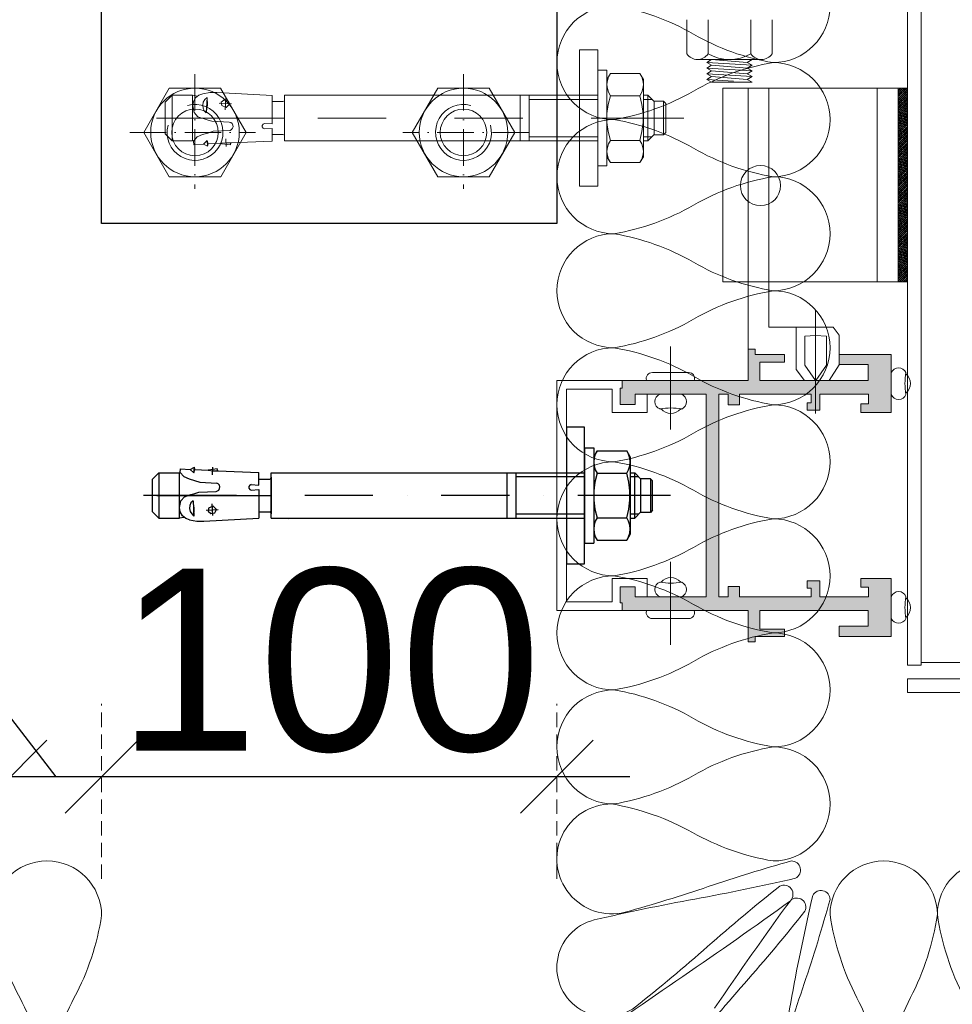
# Model space of a CAD drawing. Header units: millimetres. Extents: x 3652085 to 3778338, y -303702 to -273644.
# Tile 147 of 256: x 3679680 to 3679885, y -277049 to -276833. Entities that reach past the tile are written whole.
import ezdxf

# ---------------------------------------------------------------- set-up
doc = ezdxf.new("R2010")
doc.units = ezdxf.units.MM
doc.header["$PDMODE"] = 34
doc.linetypes.add('HIDDEN2', pattern=[4.7625, 3.175, -1.5875])
doc.linetypes.add('PKL', pattern=[6, 4, -1, 0, -1])
for name, color, linetype in [('!!!! BALCONY', 7, 'Continuous'), ('LOGO (ARCHAREA)', 7, 'Continuous'), ('N4PROFIILIT', 7, 'Continuous')]:
    doc.layers.add(name, color=color, linetype=linetype)
for name, color, linetype, lineweight in [('DETAIL    (HAUSART)', 110, 'Continuous', 5), ('DIM-03    (HAUSART)', 111, 'Continuous', 5), ('INSULATION (HAUSEART)', 31, 'Continuous', 15)]:
    doc.layers.add(name, color=color, linetype=linetype, lineweight=lineweight)
doc.styles.add('1-20 Eng HA', font='arial.ttf', dxfattribs={"height": 40})
doc.dimstyles.new('1-20 Eng HA', dxfattribs={"dimtxt": 40, "dimasz": 16, "dimexe": 16, "dimexo": 5, "dimgap": 5, "dimtad": 1, "dimdec": 0, "dimlfac": -1, "dimzin": 0, "dimdsep": 46, "dimtxsty": '1-20 Eng HA', "dimblk": 'OBLIQUE', "dimcen": 0.09, "dimdle": 16, "dimclrd": 256, "dimclre": 256, "dimclrt": 256, "dimadec": 0, "dimazin": 0, "dimtfac": 1, "dimtdec": 0, "dimtofl": 0, "dimtmove": 0, "dimatfit": 3, "dimldrblk": 'OBLIQUE', "dimfxl": 1, "dimtolj": 1, "dimtzin": 0, "dimlwe": 0, "dimarcsym": 0})

# ---------------------------------------------------------------- blocks, each defined once
blk = doc.blocks.new('A$C5DE97E85')
at = {"layer": 'N4PROFIILIT', "linetype": 'PKL', "lineweight": 0}
for p, q in [((0, 7.17), (0, -6.66)), ((-6.4, 0), (6.21, 0))]:
    blk.add_line(p, q, dxfattribs=at)
at = {"layer": 'N4PROFIILIT', "lineweight": 0}
for p, q in [((0, 5.63), (-4.86, 2.82)), ((0, 5.63), (4.86, 2.82)), ((-4.86, 2.82), (-4.86, 0)), ((4.86, 2.82), (4.86, 0)), ((-4.86, -2.82), (-4.86, 0)), ((4.86, -2.82), (4.86, 0)), ((0, -5.63), (-4.86, -2.82)), ((0, -5.63), (4.86, -2.82))]:
    blk.add_line(p, q, dxfattribs=at)
for radius in [4.86, 2.56]:
    blk.add_circle((0, 0), radius, dxfattribs=at)
blk.add_arc((0, 0), 3.07, 164.7449, 105.2551, dxfattribs=at)
blk = doc.blocks.new('_Oblique')
at = {"color": 0, "linetype": 'ByBlock', "lineweight": -2}
blk.add_line((-0.5, -0.5), (0.5, 0.5), dxfattribs=at)
blk = doc.blocks.new('*D214')
at = {"layer": 'Defpoints', "color": 0, "lineweight": 0, "transparency": 16777216}
for p in [(3679698.45, -276999.48), (3679698.45, -277026.93), (3679798.45, -277026.93)]:
    blk.add_point(p, dxfattribs=at)
at = {"layer": 'DIM-03    (HAUSART)', "linetype": 'HIDDEN2', "lineweight": 0, "transparency": 16777216}
for p, q in [((3679698.45, -277021.93), (3679698.45, -276983.48)), ((3679798.45, -277021.93), (3679798.45, -276983.48))]:
    blk.add_line(p, q, dxfattribs=at)
at = {"layer": 'DIM-03    (HAUSART)', "lineweight": -2, "transparency": 16777216}
blk.add_line((3679814.45, -276999.48), (3679682.45, -276999.48), dxfattribs=at)
at = {"layer": 'DIM-03    (HAUSART)', "lineweight": -2, "transparency": 16777216, "xscale": 16, "yscale": 16, "zscale": 16, "rotation": 180}
blk.add_blockref('_Oblique', (3679698.45, -276999.48), dxfattribs=at)
at = {"layer": 'DIM-03    (HAUSART)', "lineweight": -2, "transparency": 16777216, "xscale": 16, "yscale": 16, "zscale": 16}
blk.add_blockref('_Oblique', (3679798.45, -276999.48), dxfattribs=at)
at = {"layer": 'DIM-03    (HAUSART)', "transparency": 16777216, "insert": (3679748.45, -276974.05), "char_height": 40, "attachment_point": 5, "style": '1-20 Eng HA'}
blk.add_mtext('\\A1;100', dxfattribs=at)
blk = doc.blocks.new('*D215')
at = {"layer": 'Defpoints', "color": 0, "lineweight": 0, "transparency": 16777216}
for p in [(3679678.45, -276999.48), (3679678.45, -277021.22), (3679698.45, -277026.93)]:
    blk.add_point(p, dxfattribs=at)
at = {"layer": 'DIM-03    (HAUSART)', "lineweight": -2, "transparency": 16777216}
for p, q in [((3679650.83, -276950.62), (3679582.99, -276950.62)), ((3679688.45, -276999.48), (3679650.83, -276950.62)), ((3679714.45, -276999.48), (3679662.45, -276999.48))]:
    blk.add_line(p, q, dxfattribs=at)
at = {"layer": 'DIM-03    (HAUSART)', "linetype": 'HIDDEN2', "lineweight": 0, "transparency": 16777216}
for p, q in [((3679678.45, -277016.22), (3679678.45, -276983.48)), ((3679698.45, -277021.93), (3679698.45, -276983.48))]:
    blk.add_line(p, q, dxfattribs=at)
at = {"layer": 'DIM-03    (HAUSART)', "lineweight": -2, "transparency": 16777216, "xscale": 16, "yscale": 16, "zscale": 16, "rotation": 180}
blk.add_blockref('_Oblique', (3679678.45, -276999.48), dxfattribs=at)
at = {"layer": 'DIM-03    (HAUSART)', "lineweight": -2, "transparency": 16777216, "xscale": 16, "yscale": 16, "zscale": 16}
blk.add_blockref('_Oblique', (3679698.45, -276999.48), dxfattribs=at)
at = {"layer": 'DIM-03    (HAUSART)', "transparency": 16777216, "insert": (3679616.91, -276925.2), "char_height": 40, "attachment_point": 5, "style": '1-20 Eng HA'}
blk.add_mtext('\\A1;20', dxfattribs=at)
blk = doc.blocks.new('Dubel_2')
for p, q in [((0, 15), (-4, 15)), ((-4, 15), (-4, -15)), ((0, -15), (0, 15)), ((-14, 8.5), (-13.25, 9.8)), ((-13.65, 9.05), (-13.9, 8.25)), ((-13.25, 9.8), (-13.65, 9.05)), ((-6.75, 9.8), (-13.25, 9.8)), ((-6.35, 9.05), (-6.75, 9.8)), ((-6, 8.5), (-6.75, 9.8)), ((-6.1, 8.25), (-6.35, 9.05)), ((-4, 10.5), (-6, 10.5)), ((-6, -10.5), (-6, 10.5)), ((-4, -10.5), (-4, 10.5)), ((-14, -8.5), (-14, 8.5)), ((-13.9, 8.25), (-14, 7.35)), ((-14, 7.35), (-13.9, 6.5)), ((-13.9, 6.5), (-13.65, 5.65)), ((-6.35, 5.65), (-6.1, 6.5)), ((-6, 7.35), (-6.1, 8.25)), ((-6.1, 6.5), (-6, 7.35)), ((-15, 5), (-16.34, 3.6)), ((-14, 5), (-15, 5)), ((-15, 5), (-15, -5)), ((-13.25, 4.9), (-13.7, 3)), ((-13.65, 5.65), (-13.25, 4.9)), ((-6.75, 4.9), (-13.25, 4.9)), ((-6.75, 4.9), (-6.35, 5.65)), ((-6.25, 3), (-6.75, 4.9)), ((64.83, 5), (-4, 5)), ((11.05, 5), (11.05, -5)), ((13.05, 5), (13.05, -5)), ((60.98, 5.25), (60.98, 5.25)), ((64.83, 5), (64.83, -5)), ((79.67, 5.6), (67.53, 4.95)), ((67.53, -1.3), (67.53, 4.95)), ((77.87, 1.8), (77.72, 4.4)), ((81.22, 5.6), (79.67, 5.6)), ((82.77, 5.35), (81.22, 5.6)), ((81.82, 4.5), (81.77, 2.8)), ((82.32, 4.05), (81.82, 4.5)), ((82.02, 1.15), (81.82, 4.5)), ((82.77, 5.35), (83.62, 5.05)), ((83.62, 5.05), (84.37, 4.45)), ((84.02, 4.8), (85.02, 5)), ((84.37, 4.45), (84.82, 3.6)), ((89.52, 5), (85.02, 5)), ((85.02, 5), (85.02, -5)), ((91.02, 3.5), (89.52, 5)), ((89.52, -5), (89.52, 5)), ((-18.94, 3.2), (-18.44, 3.7)), ((-18.94, 3.2), (-18.94, -3.2)), ((-18.44, -3.7), (-18.44, 3.7)), ((-18.44, 3.7), (-16.34, 3.7)), ((-16.34, 3.6), (-16.34, -3.6)), ((-15.89, 4.1), (-14, 4.1)), ((-13.7, 3), (-13.95, 1)), ((-6, 1), (-6.25, 3)), ((-4, 4.1), (11.05, 4.1)), ((64.83, 4), (64.93, 3.7)), ((64.83, -4), (64.83, 4)), ((64.93, 3.7), (65.18, 3.6)), ((67.53, 3.6), (65.18, 3.6)), ((79.17, 3.25), (76.47, 3.1)), ((77.22, 3.8), (76.87, 3.1)), ((76.87, 3.1), (77.62, 2.35)), ((78.12, 3.95), (77.22, 3.8)), ((77.62, 2.35), (78.62, 2.75)), ((78.72, 3.45), (78.12, 3.95)), ((78.62, 2.75), (78.72, 3.45)), ((81.77, 2.8), (82.02, 1.15)), ((82.67, 3.5), (82.32, 4.05)), ((82.47, 1.6), (82.72, 2.2)), ((82.77, 2.85), (82.67, 3.5)), ((82.72, 2.2), (82.77, 2.85)), ((84.97, 2.65), (84.67, 1.2)), ((84.82, 3.6), (84.97, 2.65)), ((91.02, -3.5), (91.02, 3.5)), ((-22.89, 0), (-2.5, 0)), ((-13.95, 1), (-13.95, -1)), ((-6, -1), (-6, 1)), ((5, 0), (5, 0)), ((12.5, 0), (27.49, 0)), ((34.99, 0), (34.99, 0)), ((42.49, 0), (57.48, 0)), ((89.97, 0), (64.98, 0)), ((64.98, 0), (64.98, 0)), ((72.48, 0), (92.92, 0)), ((82.02, 1.15), (82.47, 1.6)), ((83.87, 0.3), (82.47, -0.2)), ((84.67, 1.2), (83.87, 0.3)), ((92.92, 0), (92.92, 0)), ((-13.95, -1), (-13.7, -2.95)), ((-6.25, -2.95), (-6, -1)), ((69.23, -1.2), (67.53, -1.3)), ((69.53, -1.35), (69.23, -1.2)), ((69.73, -1.65), (69.53, -1.35)), ((69.53, -2.25), (69.73, -1.95)), ((69.73, -1.95), (69.73, -1.65)), ((76.17, -1.55), (76.12, -1.9)), ((76.12, -1.9), (76.22, -2.25)), ((76.32, -1.2), (76.17, -1.55)), ((76.62, -1), (76.32, -1.2)), ((76.97, -0.9), (76.62, -1)), ((80.77, -0.7), (76.97, -0.9)), ((81.62, -0.45), (80.77, -0.7)), ((82.47, -0.2), (81.62, -0.45)), ((-18.44, -3.7), (-18.94, -3.2)), ((-18.44, -3.7), (-16.34, -3.7)), ((-15, -5), (-16.34, -3.6)), ((-15.89, -4.1), (-14, -4.1)), ((-13.7, -2.95), (-13.25, -4.9)), ((-6.75, -4.9), (-6.25, -2.95)), ((-4, -4.1), (11.05, -4.1)), ((64.93, -3.7), (64.83, -4)), ((65.18, -3.6), (64.93, -3.7)), ((67.53, -3.6), (65.18, -3.6)), ((69.23, -2.4), (67.53, -2.3)), ((67.53, -2.3), (67.53, -5.05)), ((69.23, -2.4), (69.53, -2.25)), ((76.22, -2.25), (76.47, -2.55)), ((76.47, -2.55), (76.77, -2.7)), ((80.52, -2.9), (76.77, -2.7)), ((81.67, -3.3), (80.52, -2.9)), ((82.87, -3.65), (81.67, -3.3)), ((84.02, -4.15), (82.87, -3.65)), ((84.82, -5.05), (84.02, -4.15)), ((89.52, -5), (91.02, -3.5)), ((-14, -5), (-15, -5)), ((-13.65, -5.65), (-13.9, -6.5)), ((-13.25, -4.9), (-13.65, -5.65)), ((-6.75, -4.9), (-13.25, -4.9)), ((-6.35, -5.65), (-6.75, -4.9)), ((-6.1, -6.5), (-6.35, -5.65)), ((64.83, -5), (-4, -5)), ((13, -5), (13.05, -5)), ((76.57, -5.45), (67.53, -5.05)), ((76.62, -5.5), (76.57, -5.45)), ((76.67, -5.55), (76.62, -5.5)), ((77.67, -5.45), (76.67, -5.45)), ((76.67, -5.55), (76.72, -5.9)), ((78.62, -5.65), (76.72, -5.9)), ((77.72, -4.55), (77.67, -6.25)), ((78.62, -5.55), (77.67, -5.45)), ((78.72, -5.55), (78.62, -5.65)), ((81.62, -5.7), (78.72, -5.55)), ((81.82, -4.95), (81.62, -5.7)), ((81.62, -5.7), (81.72, -6.2)), ((81.82, -4.95), (81.72, -6.2)), ((82.62, -5.75), (81.72, -6.2)), ((82.62, -5.75), (81.82, -4.95)), ((84.77, -5.85), (82.62, -5.75)), ((84.82, -5.05), (84.77, -5.85)), ((84.82, -4.95), (85.02, -5)), ((89.52, -5), (85.02, -5)), ((-13.9, -6.5), (-14, -7.35)), ((-14, -7.35), (-13.9, -8.2)), ((-14, -8.5), (-13.25, -9.8)), ((-13.9, -8.2), (-13.65, -9.05)), ((-6, -8.5), (-6.75, -9.8)), ((-6.35, -9.05), (-6.1, -8.2)), ((-6, -7.35), (-6.1, -6.5)), ((-6.1, -8.2), (-6, -7.35)), ((-13.65, -9.05), (-13.25, -9.8)), ((-6.75, -9.8), (-13.25, -9.8)), ((-6.75, -9.8), (-6.35, -9.05)), ((-4, -10.5), (-6, -10.5)), ((-4, -15), (0, -15))]:
    blk.add_line(p, q)
blk = doc.blocks.new('*U190')
at = {"color": 7, "linetype": 'Continuous', "lineweight": 0}
for points in [[(0, 15), (4, 15)], [(0, -14.99), (0, 15)], [(4, 15), (4, -14.99)], [(4, 10.5), (6, 10.5)], [(4, -10.5), (4, 10.5)], [(6, -10.5), (6, 10.5)], [(6, 8.5), (6.75, 9.8)], [(6.1, 8.25), (6.35, 9.05)], [(6.35, 9.05), (6.75, 9.8)], [(6.75, 9.8), (13.25, 9.8)], [(13.25, 9.8), (13.65, 9.05)], [(14, 8.5), (13.25, 9.8)], [(13.65, 9.05), (13.9, 8.25)], [(6, 7.35), (6.1, 8.25)], [(6.1, 6.5), (6, 7.35)], [(6.35, 5.65), (6.1, 6.5)], [(13.9, 6.5), (13.65, 5.65)], [(13.9, 8.25), (14, 7.35)], [(14, 7.35), (13.9, 6.5)], [(14, -8.5), (14, 8.5)], [(-91.02, 3.5), (-89.52, 5)], [(-89.52, 5), (-85.02, 5)], [(-89.52, -5), (-89.52, 5)], [(-84.02, 4.8), (-85.02, 5)], [(-85.02, 5), (-85.02, -5)], [(-84.37, 4.45), (-84.82, 3.6)], [(-83.62, 5.05), (-84.37, 4.45)], [(-82.77, 5.35), (-83.62, 5.05)], [(-82.77, 5.35), (-81.22, 5.6)], [(-82.32, 4.05), (-81.82, 4.5)], [(-82.02, 1.15), (-81.82, 4.5)], [(-81.82, 4.5), (-81.77, 2.8)], [(-81.22, 5.6), (-79.67, 5.6)], [(-79.67, 5.6), (-67.53, 4.95)], [(-77.87, 1.8), (-77.72, 4.4)], [(-67.53, -1.3), (-67.53, 4.95)], [(-64.83, 5), (-64.83, -5)], [(-64.83, 5), (4, 5)], [(-13.05, 5), (-13.05, -5)], [(-11.05, 5), (-11.05, -5)], [(6.25, 3), (6.75, 4.9)], [(6.75, 4.9), (6.35, 5.65)], [(6.75, 4.9), (13.25, 4.9)], [(13.65, 5.65), (13.25, 4.9)], [(13.25, 4.9), (13.7, 3)], [(14, 5), (15, 5)], [(15, 5), (16.34, 3.6)], [(15, 5), (15, -5)], [(-91.02, -3.5), (-91.02, 3.5)], [(-84.82, 3.6), (-84.97, 2.65)], [(-84.97, 2.65), (-84.67, 1.2)], [(-82.77, 2.85), (-82.67, 3.5)], [(-82.72, 2.2), (-82.77, 2.85)], [(-82.47, 1.6), (-82.72, 2.2)], [(-82.67, 3.5), (-82.32, 4.05)], [(-81.77, 2.8), (-82.02, 1.15)], [(-79.17, 3.25), (-76.47, 3.1)], [(-78.72, 3.45), (-78.12, 3.95)], [(-78.62, 2.75), (-78.72, 3.45)], [(-77.62, 2.35), (-78.62, 2.75)], [(-78.12, 3.95), (-77.22, 3.8)], [(-76.87, 3.1), (-77.62, 2.35)], [(-77.22, 3.8), (-76.87, 3.1)], [(-67.53, 3.6), (-65.18, 3.6)], [(-64.93, 3.7), (-65.18, 3.6)], [(-64.83, 4), (-64.93, 3.7)], [(-64.83, -4), (-64.83, 4)], [(4, 4.1), (-11.05, 4.1)], [(6, 1), (6.25, 3)], [(13.7, 3), (13.95, 1)], [(15.89, 4.1), (14, 4.1)], [(18.44, 3.7), (16.34, 3.7)], [(16.34, 3.6), (16.34, -3.6)], [(18.94, 3.2), (18.44, 3.7)], [(18.44, -3.7), (18.44, 3.7)], [(18.94, 3.2), (18.94, -3.2)], [(-72.48, 0), (-92.92, 0)], [(-89.97, 0), (-64.98, 0)], [(-84.67, 1.2), (-83.87, 0.3)], [(-83.87, 0.3), (-82.47, -0.2)], [(-82.02, 1.15), (-82.47, 1.6)], [(-42.49, 0), (-57.48, 0)], [(-12.5, 0), (-27.49, 0)], [(22.89, 0), (2.5, 0)], [(6, -1), (6, 1)], [(13.95, 1), (13.95, -1)], [(-82.47, -0.2), (-81.62, -0.45)], [(-81.62, -0.45), (-80.77, -0.7)], [(-80.77, -0.7), (-76.97, -0.9)], [(-76.97, -0.9), (-76.62, -1)], [(-76.62, -1), (-76.32, -1.2)], [(-76.32, -1.2), (-76.17, -1.55)], [(-76.12, -1.9), (-76.22, -2.25)], [(-76.17, -1.55), (-76.12, -1.9)], [(-69.73, -1.65), (-69.53, -1.35)], [(-69.73, -1.95), (-69.73, -1.65)], [(-69.53, -2.25), (-69.73, -1.95)], [(-69.53, -1.35), (-69.23, -1.2)], [(-69.23, -1.2), (-67.53, -1.3)], [(6.25, -2.95), (6, -1)], [(13.95, -1), (13.7, -2.95)], [(-89.52, -5), (-91.02, -3.5)], [(-84.82, -5.05), (-84.02, -4.15)], [(-84.02, -4.15), (-82.87, -3.65)], [(-82.87, -3.65), (-81.67, -3.3)], [(-81.67, -3.3), (-80.52, -2.9)], [(-80.52, -2.9), (-76.77, -2.7)], [(-76.47, -2.55), (-76.77, -2.7)], [(-76.22, -2.25), (-76.47, -2.55)], [(-69.23, -2.4), (-69.53, -2.25)], [(-69.23, -2.4), (-67.53, -2.3)], [(-67.53, -2.3), (-67.53, -5.05)], [(-67.53, -3.6), (-65.18, -3.6)], [(-65.18, -3.6), (-64.93, -3.7)], [(-64.93, -3.7), (-64.83, -4)], [(4, -4.1), (-11.05, -4.1)], [(6.75, -4.9), (6.25, -2.95)], [(13.7, -2.95), (13.25, -4.9)], [(15.89, -4.1), (14, -4.1)], [(15, -5), (16.34, -3.6)], [(18.44, -3.7), (16.34, -3.7)], [(18.44, -3.7), (18.94, -3.2)], [(-89.52, -5), (-85.02, -5)], [(-84.82, -4.95), (-85.02, -5)], [(-84.82, -5.05), (-84.77, -5.85)], [(-84.77, -5.85), (-82.62, -5.75)], [(-82.62, -5.75), (-81.82, -4.95)], [(-82.62, -5.75), (-81.72, -6.2)], [(-81.82, -4.95), (-81.62, -5.7)], [(-81.82, -4.95), (-81.72, -6.2)], [(-81.62, -5.7), (-81.72, -6.2)], [(-81.62, -5.7), (-78.72, -5.55)], [(-78.72, -5.55), (-78.62, -5.65)], [(-78.62, -5.55), (-77.67, -5.45)], [(-78.62, -5.65), (-76.72, -5.9)], [(-77.72, -4.55), (-77.67, -6.25)], [(-77.67, -5.45), (-76.67, -5.45)], [(-76.67, -5.55), (-76.72, -5.9)], [(-76.67, -5.55), (-76.62, -5.5)], [(-76.62, -5.5), (-76.57, -5.45)], [(-76.57, -5.45), (-67.53, -5.05)], [(-64.83, -5), (4, -5)], [(-13, -5), (-13.05, -5)], [(6.1, -6.5), (6.35, -5.65)], [(6.35, -5.65), (6.75, -4.9)], [(6.75, -4.9), (13.25, -4.9)], [(13.25, -4.9), (13.65, -5.65)], [(13.65, -5.65), (13.9, -6.5)], [(14, -5), (15, -5)], [(6, -7.35), (6.1, -6.5)], [(6.1, -8.2), (6, -7.35)], [(6, -8.5), (6.75, -9.8)], [(6.35, -9.05), (6.1, -8.2)], [(14, -8.5), (13.25, -9.8)], [(13.9, -8.2), (13.65, -9.05)], [(13.9, -6.5), (14, -7.35)], [(14, -7.35), (13.9, -8.2)], [(4, -10.5), (6, -10.5)], [(6.75, -9.8), (6.35, -9.05)], [(6.75, -9.8), (13.25, -9.8)], [(13.65, -9.05), (13.25, -9.8)], [(4, -14.99), (0, -14.99)]]:
    blk.add_lwpolyline(points, dxfattribs=at)

msp = doc.modelspace()

# ---------------------------------------------------------------- hatches: boundary and pattern name
at = {"layer": '!!!! BALCONY', "linetype": 'Continuous', "lineweight": 13}
h = msp.add_hatch(dxfattribs=at)
h.set_pattern_fill('NET', color=252, scale=50, angle=360, style=0)
h.set_pattern_definition([(360, (3876703.29, -411435.73), (8e-14, 158.75), []), (90, (3876703.29, -411435.73), (-158.75, 9e-14), [])])
edge = h.paths.add_edge_path()
edge.add_line((3680526.49, -277142.43), (3680641.23, -277142.43))
edge.add_line((3680641.23, -277142.43), (3680641.23, -277007.45))
edge.add_line((3680641.23, -277007.45), (3680641.23, -277001.38))
edge.add_line((3680641.23, -277001.38), (3680641.23, -276991.38))
edge.add_line((3680641.23, -276991.38), (3680641.23, -276968.2))
edge.add_line((3680641.23, -276968.2), (3680641.23, -276542.2))
edge.add_line((3680641.23, -276542.2), (3680641.23, -276515.38))
edge.add_line((3680641.23, -276515.38), (3680641.23, -276491.8))
edge.add_line((3680641.23, -276491.8), (3680641.23, -276468.46))
edge.add_line((3680641.23, -276468.46), (3680641.23, -276300.34))
edge.add_line((3680641.23, -276300.34), (3680641.23, -276257.42))
edge.add_line((3680641.23, -276257.42), (3680641.23, -275991.99))
edge.add_line((3680641.23, -275991.99), (3680641.23, -275859.99))
edge.add_line((3680641.23, -275859.99), (3680641.23, -275327.99))
edge.add_line((3680641.23, -275327.99), (3679924.56, -275327.99))
edge.add_line((3679924.56, -275327.99), (3679878.45, -275327.99))
edge.add_line((3679878.45, -275327.99), (3679878.45, -275961))
edge.add_line((3679878.45, -275961), (3679798.43, -275961))
edge.add_line((3679798.43, -275961), (3679798.43, -275991.99))
edge.add_line((3679798.43, -275991.99), (3679798.43, -275991.99))
edge.add_line((3679798.43, -275991.99), (3679798.44, -276019.38))
edge.add_line((3679798.44, -276019.38), (3679798.45, -276671.49))
edge.add_line((3679798.45, -276671.49), (3679798.46, -276673.23))
edge.add_line((3679798.46, -276673.23), (3679798.46, -276714.99))
edge.add_line((3679798.46, -276714.99), (3679798.46, -276721.77))
edge.add_line((3679798.46, -276721.77), (3679798.45, -276728.49))
edge.add_line((3679798.45, -276728.49), (3679798.45, -276744.99))
edge.add_line((3679798.45, -276744.99), (3679798.47, -276744.99))
edge.add_arc((3679799.97, -276747.57), 2.99, 60.6662, 120.1949, ccw=False)
edge.add_line((3679801.43, -276744.97), (3679801.43, -276744.99))
edge.add_line((3679801.43, -276744.99), (3679810.63, -276744.99))
edge.add_line((3679810.63, -276744.99), (3679810.64, -276744.99))
edge.add_line((3679810.64, -276744.99), (3679819.54, -276744.99))
edge.add_line((3679819.54, -276744.99), (3679819.54, -276744.99))
edge.add_line((3679819.54, -276744.99), (3679822.77, -276744.99))
edge.add_line((3679822.77, -276744.99), (3679822.77, -276744.99))
edge.add_line((3679822.77, -276744.99), (3679828.1, -276744.99))
edge.add_line((3679828.1, -276744.99), (3679828.1, -276744.99))
edge.add_line((3679828.1, -276744.99), (3679831.24, -276744.99))
edge.add_line((3679831.24, -276744.99), (3679831.24, -276744.99))
edge.add_line((3679831.24, -276744.99), (3679836.94, -276744.99))
edge.add_line((3679836.94, -276744.99), (3679836.94, -276744.99))
edge.add_line((3679836.94, -276744.99), (3679844.54, -276744.99))
edge.add_line((3679844.54, -276744.99), (3679844.54, -276744.99))
edge.add_line((3679844.54, -276744.99), (3679854.98, -276744.99))
edge.add_line((3679854.98, -276744.99), (3679854.98, -276744.99))
edge.add_line((3679854.98, -276744.99), (3679856.86, -276744.99))
edge.add_line((3679856.86, -276744.99), (3679858.63, -276744.99))
edge.add_line((3679858.63, -276744.99), (3679863.56, -276744.99))
edge.add_line((3679863.56, -276744.99), (3679872.45, -276744.99))
edge.add_line((3679872.45, -276744.99), (3679878.45, -276744.99))
edge.add_line((3679878.45, -276744.99), (3679878.45, -276977.99))
edge.add_line((3679878.45, -276977.99), (3680487.9, -276977.99))
edge.add_line((3680487.9, -276977.99), (3680487.9, -277142.43))
edge.add_line((3680487.9, -277142.43), (3680526.49, -277142.43))
at = {"layer": 'DETAIL    (HAUSART)'}
h = msp.add_hatch(dxfattribs=at)
h.set_pattern_fill('ANSI38', color=0, scale=0.1, angle=180)
h.set_pattern_definition([(225, (31171581.22297, -5169072.49272), (0.2245064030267, -0.2245064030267), []), (315, (31171581.22297, -5169072.49272), (0.6735192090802, -0.2245064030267), [0.79375, -0.47625])])
h.paths.add_polyline_path([(3679875.44, -276848.25), (3679873.44, -276848.25), (3679873.44, -276890.82), (3679875.44, -276890.82)])
h = msp.add_hatch(color=0, dxfattribs=at)
h.set_gradient(color1=(51, 51, 51), color2=(0, 0, 0), one_color=1, name='HEMISPHERICAL')
h.paths.add_polyline_path([(3679812.79, -276912.46), (3679812.79, -276914.15), (3679812.34, -276914.15), (3679812.34, -276917.71), (3679815.66, -276917.71), (3679815.66, -276915.5), (3679828.48, -276915.5), (3679831.25, -276915.5), (3679831.25, -276959.97), (3679828.48, -276959.97), (3679815.66, -276959.97), (3679815.66, -276957.76), (3679812.34, -276957.76), (3679812.34, -276961.32), (3679812.79, -276961.32), (3679812.79, -276963), (3679828.48, -276963), (3679840.49, -276963), (3679840.49, -276969.89), (3679842, -276969.89), (3679842, -276968.7), (3679848.42, -276968.7), (3679848.42, -276967.05), (3679843.03, -276967.05), (3679843.03, -276963), (3679843.49, -276963), (3679866.87, -276963), (3679866.87, -276966.42), (3679860.5, -276966.42), (3679860.5, -276968.69), (3679871.92, -276968.69), (3679871.92, -276955.99), (3679865.22, -276955.99), (3679865.22, -276957.88), (3679866.92, -276957.88), (3679866.92, -276959.97), (3679856.19, -276959.97), (3679856.19, -276956.49), (3679853.42, -276956.49), (3679853.42, -276958.11), (3679854.34, -276958.11), (3679854.34, -276959.97), (3679843.49, -276959.97), (3679838.54, -276959.97), (3679838.54, -276957.68), (3679836.1, -276957.68), (3679836.1, -276959.97), (3679834, -276959.97), (3679834, -276915.5), (3679836.1, -276915.5), (3679836.1, -276917.78), (3679838.54, -276917.78), (3679838.54, -276915.5), (3679843.49, -276915.5), (3679854.34, -276915.5), (3679854.34, -276917.36), (3679853.42, -276917.36), (3679853.42, -276918.98), (3679856.19, -276918.98), (3679856.19, -276915.5), (3679866.92, -276915.5), (3679866.92, -276917.59), (3679865.22, -276917.59), (3679865.22, -276919.48), (3679871.92, -276919.48), (3679871.92, -276906.78), (3679860.5, -276906.78), (3679860.5, -276908.95), (3679866.87, -276908.95), (3679866.87, -276912.46), (3679843.49, -276912.46), (3679843.03, -276912.46), (3679843.03, -276908.42), (3679848.42, -276908.42), (3679848.42, -276906.77), (3679842, -276906.77), (3679842, -276905.57), (3679840.49, -276905.57), (3679840.49, -276912.46), (3679828.48, -276912.46)])

# ---------------------------------------------------------------- linework, layer by layer
at = {"color": 0, "lineweight": 0}
for p, q in [((3679826.98, -276840.73, -0.54), (3679826.98, -276833.23, -0.54)), ((3679831.67, -276840.73, -0.54), (3679831.67, -276833.23, -0.54)), ((3679841.04, -276840.73, -0.54), (3679841.04, -276833.23, -0.54)), ((3679845.73, -276840.73, -0.54), (3679845.73, -276833.23, -0.54)), ((3679843.39, -276841.98, -0.54), (3679829.32, -276841.98, -0.54)), ((3679831.36, -276842.6, -0.54), (3679841.35, -276843.23, -0.54)), ((3679840.27, -276842.6, -0.54), (3679832.44, -276841.98, -0.54)), ((3679840.27, -276843.85, -0.54), (3679832.44, -276843.23, -0.54)), ((3679831.36, -276843.85, -0.54), (3679841.35, -276844.48, -0.54)), ((3679831.36, -276845.1, -0.54), (3679841.35, -276845.73, -0.54)), ((3679840.27, -276845.1, -0.54), (3679832.44, -276844.48, -0.54)), ((3679840.27, -276846.35, -0.54), (3679832.44, -276845.73, -0.54)), ((3679831.36, -276846.35, -0.54), (3679837.23, -276846.72, -0.54))]:
    msp.add_line(p, q, dxfattribs=at)
at = {"color": 0, "linetype": 'Continuous', "lineweight": 0, "elevation": -0.54}
for points in [[(3679878.45, -276744.99), (3679875.45, -276744.99), (3679875.45, -276974.99), (3679878.45, -276974.99), (3679878.45, -276744.99)], [(3680487.9, -276980.99), (3680487.9, -276977.99), (3679875.45, -276977.99), (3679875.45, -276980.99), (3680487.9, -276980.99)]]:
    msp.add_lwpolyline(points, close=True, dxfattribs=at)
at = {"color": 0, "lineweight": 0, "elevation": -0.54}
msp.add_lwpolyline([(3679841.35, -276841.98), (3679840.27, -276842.6), (3679841.35, -276843.23), (3679840.27, -276843.85), (3679841.35, -276844.48), (3679840.27, -276845.1), (3679841.35, -276845.73), (3679840.27, -276846.35), (3679841.35, -276846.98), (3679832.44, -276846.98), (3679831.36, -276846.35), (3679832.44, -276845.73), (3679831.36, -276845.1), (3679832.44, -276844.48), (3679831.36, -276843.85), (3679832.44, -276843.23), (3679831.36, -276842.6), (3679832.44, -276841.98)], dxfattribs=at)
at = {"lineweight": 0}
for centre, radius, start, end in [((3679829.32, -276839.15, -0.54), 2.82, 213.8901, 326.1099), ((3679836.36, -276832.55, -0.54), 9.42, 240.1582, 299.8418), ((3679843.39, -276839.15, -0.54), 2.82, 213.8901, 326.1099)]:
    msp.add_arc(centre, radius, start, end, dxfattribs=at)
at = {"layer": 'DETAIL    (HAUSART)', "color": 0}
for p, q in [((3679840.49, -276890.82, 0.02), (3679840.49, -276848.25, 0.02)), ((3679845.05, -276890.82, 0.02), (3679845.05, -276848.25, 0.02)), ((3679868.8, -276848.25, 0.02), (3679868.8, -276890.82, 0.02)), ((3679855.29, -276919.7, 0.02), (3679855.29, -276896.89, 0.02)), ((3679845.05, -276900.73, 0.02), (3679850.99, -276900.73, 0.02)), ((3679823.42, -276904.98, 0.02), (3679823.42, -276923.21, 0.02)), ((3679819.43, -276910.73, 0.02), (3679827.39, -276910.73, 0.02)), ((3679823.42, -276970.49, 0.02), (3679823.42, -276952.26, 0.02)), ((3679819.43, -276964.74, 0.02), (3679827.39, -276964.74, 0.02))]:
    msp.add_line(p, q, dxfattribs=at)
at = {"layer": 'DETAIL    (HAUSART)', "color": 0, "elevation": 0.02}
for points in [[(3679834.9, -276848.25), (3679834.9, -276890.82), (3679873.44, -276890.82), (3679873.44, -276848.25)], [(3679873.44, -276848.25), (3679873.44, -276890.82), (3679875.44, -276890.82), (3679875.44, -276848.25)], [(3679812.79, -276912.46), (3679812.79, -276914.15), (3679812.34, -276914.15), (3679812.34, -276917.71), (3679815.66, -276917.71), (3679815.66, -276915.5), (3679828.48, -276915.5), (3679831.25, -276915.5), (3679831.25, -276959.97), (3679828.48, -276959.97), (3679815.66, -276959.97), (3679815.66, -276957.76), (3679812.34, -276957.76), (3679812.34, -276961.32), (3679812.79, -276961.32), (3679812.79, -276963), (3679828.48, -276963), (3679840.49, -276963), (3679840.49, -276969.89), (3679842, -276969.89), (3679842, -276968.7), (3679848.42, -276968.7), (3679848.42, -276967.05), (3679843.03, -276967.05), (3679843.03, -276963), (3679843.49, -276963), (3679866.87, -276963), (3679866.87, -276966.42), (3679860.5, -276966.42), (3679860.5, -276968.69), (3679871.92, -276968.69), (3679871.92, -276955.99), (3679865.22, -276955.99), (3679865.22, -276957.88), (3679866.92, -276957.88), (3679866.92, -276959.97), (3679856.19, -276959.97), (3679856.19, -276956.49), (3679853.42, -276956.49), (3679853.42, -276958.11), (3679854.34, -276958.11), (3679854.34, -276959.97), (3679843.49, -276959.97), (3679838.54, -276959.97), (3679838.54, -276957.68), (3679836.1, -276957.68), (3679836.1, -276959.97), (3679834, -276959.97), (3679834, -276915.5), (3679836.1, -276915.5), (3679836.1, -276917.78), (3679838.54, -276917.78), (3679838.54, -276915.5), (3679843.49, -276915.5), (3679854.34, -276915.5), (3679854.34, -276917.36), (3679853.42, -276917.36), (3679853.42, -276918.98), (3679856.19, -276918.98), (3679856.19, -276915.5), (3679866.92, -276915.5), (3679866.92, -276917.59), (3679865.22, -276917.59), (3679865.22, -276919.48), (3679871.92, -276919.48), (3679871.92, -276906.78), (3679860.5, -276906.78), (3679860.5, -276908.95), (3679866.87, -276908.95), (3679866.87, -276912.46), (3679843.49, -276912.46), (3679843.03, -276912.46), (3679843.03, -276908.42), (3679848.42, -276908.42), (3679848.42, -276906.77), (3679842, -276906.77), (3679842, -276905.57), (3679840.49, -276905.57), (3679840.49, -276912.46), (3679828.48, -276912.46), (3679812.79, -276912.46)]]:
    msp.add_lwpolyline(points, close=True, dxfattribs=at)
for points in [[(3679840.49, -276905.57), (3679840.49, -276904.98), (3679840.49, -276890.82)], [(3679845.05, -276890.82), (3679845.05, -276900.73)], [(3679850.99, -276900.73), (3679850.99, -276900.73), (3679859.11, -276900.73), (3679860.5, -276902.52), (3679860.5, -276906.78), (3679860.5, -276906.78), (3679860.5, -276906.78)], [(3679850.99, -276900.73), (3679850.99, -276910.04), (3679852.85, -276912.46), (3679856.19, -276912.46), (3679858.26, -276912.46), (3679860.5, -276909.05)], [(3679855.29, -276902.58), (3679852.93, -276902.73), (3679852.93, -276909.1), (3679855.23, -276912.46)], [(3679855.29, -276902.58), (3679857.65, -276902.73), (3679857.65, -276909.1), (3679855.36, -276912.46)], [(3679798.45, -276963), (3679798.45, -276912.46), (3679812.79, -276912.46), (3679812.79, -276914.15), (3679812.34, -276914.15), (3679812.34, -276917.71), (3679815.66, -276917.71), (3679815.66, -276915.5), (3679818.29, -276915.5), (3679818.29, -276919.49), (3679810.57, -276919.49), (3679810.57, -276914.41), (3679800.55, -276914.41), (3679800.55, -276961.06), (3679810.57, -276961.06), (3679810.57, -276955.98), (3679818.29, -276955.98), (3679818.29, -276959.97), (3679815.66, -276959.97), (3679815.66, -276957.76), (3679812.34, -276957.76), (3679812.34, -276961.32), (3679812.79, -276961.32), (3679812.79, -276963), (3679798.45, -276963)]]:
    msp.add_lwpolyline(points, dxfattribs=at)
for points in [[(3679871.92, -276915.51), (3679871.92, -276910.74, -0.633904), (3679875.14, -276910.74, 0.093271), (3679875.14, -276915.51, -0.698074), (3679871.92, -276915.51), (3679871.92, -276910.74)], [(3679821.11, -276915.5), (3679825.88, -276915.5, -0.633904), (3679825.88, -276918.73, 0.093271), (3679821.11, -276918.73, -0.698074), (3679821.11, -276915.5), (3679825.88, -276915.5)], [(3679821.11, -276915.5), (3679825.88, -276915.5, -0.633904), (3679825.88, -276918.73, 0.093271), (3679821.11, -276918.73, -0.698074), (3679821.11, -276915.5), (3679825.88, -276915.5)], [(3679821.11, -276959.97), (3679825.88, -276959.97, 0.633904), (3679825.88, -276956.74, -0.093271), (3679821.11, -276956.74, 0.698074), (3679821.11, -276959.97), (3679825.88, -276959.97)], [(3679871.92, -276959.96), (3679871.92, -276964.72, 0.633904), (3679875.14, -276964.72, -0.093271), (3679875.14, -276959.96, 0.698074), (3679871.92, -276959.96), (3679871.92, -276964.72)]]:
    msp.add_lwpolyline(points, format="xyb", close=True, dxfattribs=at)
at = {"layer": 'DETAIL    (HAUSART)', "color": 0}
msp.add_circle((3679843.18, -276869.66, 0.02), 4.41, dxfattribs=at)
for centre, radius, start, end in [((3679819.36, -276912, 0.02), 1.27, 86.6408, 201.5113), ((3679827.46, -276912, 0.02), 1.27, 338.4887, 93.3592), ((3679827.46, -276912, 0.02), 1.27, 338.4887, 93.3592), ((3679873.33, -276913.13, 0.02), 2.79, 309.3583, 50.6417), ((3679821.7, -276917.11, 0.02), 1.72, 110.1734, 249.8266), ((3679821.7, -276917.11, 0.02), 1.72, 110.1734, 249.8266), ((3679823.49, -276931.39, 0.02), 12.89, 79.3428, 100.6572), ((3679823.49, -276931.39, 0.02), 12.89, 79.3428, 100.6572), ((3679823.49, -276916.91, 0.02), 2.79, 219.3583, 320.6417), ((3679823.49, -276916.91, 0.02), 2.79, 219.3583, 320.6417), ((3679823.49, -276958.55, 0.02), 2.79, 39.3583, 140.6417), ((3679821.7, -276958.35, 0.02), 1.72, 110.1734, 249.8266), ((3679823.49, -276944.08, 0.02), 12.89, 259.3428, 280.6572), ((3679873.33, -276962.34, 0.02), 2.79, 309.3583, 50.6417), ((3679819.36, -276963.47, 0.02), 1.27, 158.4887, 273.3592), ((3679827.46, -276963.47, 0.02), 1.27, 266.6408, 21.5113)]:
    msp.add_arc(centre, radius, start, end, dxfattribs=at)
at = {"layer": 'INSULATION (HAUSEART)', "elevation": -0.54}
for points in [[(3679802.45, -277059.99, -0.009223), (3679826.09, -277043.35, 0.009223), (3679849.74, -277026.71, 0.850803), (3679847.43, -277023.5, 0.012896), (3679831.57, -277036.77, -0.012896), (3679815.71, -277050.05, -1.222131), (3679806.62, -277030.95, -0.011802), (3679828.75, -277026.36, 0.011802), (3679850.87, -277021.78, 0.791414), (3679849.98, -277017.99, 0.013952), (3679831.71, -277023.62, -0.013952), (3679813.45, -277029.24, -1.130658), (3679810.52, -277005.47, -0.085683), (3679828.22, -277011.73, 0.085683), (3679845.93, -277017.99, 1), (3679845.93, -276992.94, 0.089948), (3679828.45, -276999.21, -0.089948), (3679810.98, -277005.47, -1), (3679810.98, -276980.42, -0.089948), (3679828.45, -276986.68, 0.089948), (3679845.93, -276992.94, 1), (3679845.93, -276967.9, 0.089948), (3679828.45, -276974.16, -0.089948), (3679810.98, -276980.42, -1), (3679810.98, -276955.37, -0.089948), (3679828.45, -276961.63, 0.089948), (3679845.93, -276967.9, 1), (3679845.93, -276942.85, 0.089948), (3679828.45, -276949.11, -0.089948), (3679810.98, -276955.37, -1), (3679810.98, -276930.33, -0.089948), (3679828.45, -276936.59, 0.089948), (3679845.93, -276942.85, 1), (3679845.93, -276917.8, 0.089948), (3679828.45, -276924.06, -0.089948), (3679810.98, -276930.33, -1), (3679810.98, -276905.28, -0.089948), (3679828.45, -276911.54, 0.089948), (3679845.93, -276917.8, 1), (3679845.93, -276892.76, 0.089948), (3679828.45, -276899.02, -0.089948), (3679810.98, -276905.28, -1), (3679810.98, -276880.23, -0.089948), (3679828.45, -276886.49, 0.089948), (3679845.93, -276892.76, 1), (3679845.93, -276867.71, 0.089948), (3679828.45, -276873.97, -0.089948), (3679810.98, -276880.23, -1), (3679810.98, -276855.18, -0.089948), (3679828.46, -276861.45, 0.089948), (3679845.93, -276867.71, 1), (3679845.93, -276842.66, 0.089948), (3679828.46, -276848.92, -0.089948), (3679810.98, -276855.18, -1), (3679810.98, -276830.14, -0.089948), (3679828.46, -276836.4, 0.089948), (3679845.93, -276842.66, 1), (3679845.93, -276817.61, 0.089948)], [(3679686.45, -277065.99, 0.084343), (3679680.45, -277047.99, -0.084343), (3679674.45, -277029.99, -1), (3679698.45, -277029.99, -0.084343), (3679692.45, -277047.99, 0.084343), (3679686.45, -277065.99, 0.414214)], [(3679870.24, -277066.2, -0.082141), (3679876.14, -277047.99, 0.082141), (3679882.03, -277029.78, 1), (3679858.45, -277029.78, 0.081741), (3679864.35, -277048.01, -0.081741), (3679870.24, -277066.25, -1.130658)], [(3679905.62, -277029.78, 1), (3679882.03, -277029.78, 0.082141), (3679887.93, -277047.99, -0.082141)], [(3679847.1, -277063.4, -0.013804), (3679852.78, -277044.93, 0.013804), (3679858.45, -277026.46, 0.791414), (3679854.66, -277025.57, 0.011802), (3679850.08, -277047.7, -0.011802), (3679845.49, -277069.82, -1.222131)], [(3679826.4, -277060.73, -0.012896), (3679839.67, -277044.87, 0.012896), (3679852.94, -277029.02, 0.850803), (3679849.74, -277026.71, 0.009223), (3679833.09, -277050.35, -0.009223)]]:
    msp.add_lwpolyline(points, format="xyb", dxfattribs=at)
at = {"layer": 'LOGO (ARCHAREA)', "elevation": -0.54}
msp.add_lwpolyline([(3679798.45, -276823.99), (3679798.46, -276877.99), (3679698.45, -276877.99), (3679698.45, -276823.99), (3679698.45, -276823.99)], dxfattribs=at)

# ---------------------------------------------------------------- block references
at = {"lineweight": 0}
msp.add_blockref('*U190', (3679803.45, -276854.83, -0.54), dxfattribs=at)
at = {"lineweight": 0, "yscale": 1.999999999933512, "zscale": 1.999999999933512}
for p, xscale, rotation in [((3679718.96, -276857.99, -0.54), -1.999999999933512, 90.00233694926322), ((3679777.94, -276857.99, -0.54), 1.999999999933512, 269.9976630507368)]:
    msp.add_blockref('A$C5DE97E85', p, dxfattribs=dict(at, xscale=xscale, rotation=rotation))
at = {"lineweight": 0, "rotation": 180}
msp.add_blockref('Dubel_2', (3679800.55, -276937.73, 0.02), dxfattribs=at)

# ---------------------------------------------------------------- dimensions: what is measured, and where the dimension line sits
at = {"layer": 'DIM-03    (HAUSART)'}
dim = msp.add_linear_dim(base=(3679678.45, -276999.48, -0.54), p1=(3679698.45, -277026.93, -0.54), p2=(3679678.45, -277021.22, -0.54), angle=180, dimstyle='1-20 Eng HA', override={"dimtmove": 1}, dxfattribs=at)
dim.commit()
dim.dimension.update_dxf_attribs({"geometry": '*D215', "text_midpoint": (3679645.83, -276950.62, -0.54), "dimtype": 160})
dim = msp.add_linear_dim(base=(3679698.45, -276999.48, -0.54), p1=(3679798.45, -277026.93, -0.54), p2=(3679698.45, -277026.93, -0.54), angle=180, dimstyle='1-20 Eng HA', dxfattribs=at)
dim.commit()
dim.dimension.update_dxf_attribs({"geometry": '*D214', "text_midpoint": (3679748.45, -276974.05, -0.54)})

doc.saveas('drawing.dxf')
